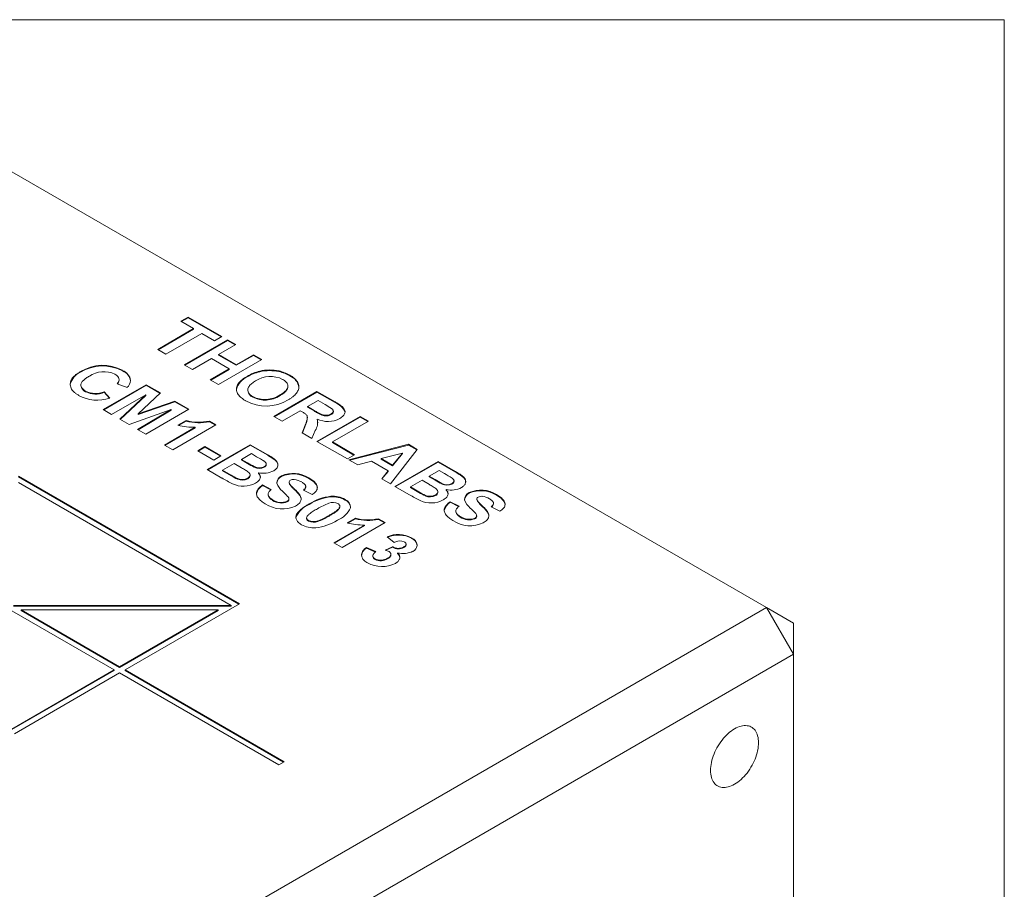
# Model space of a CAD drawing. Header units: inches. Extents: x 0.3 to 10.6, y 0.2 to 8.2.
# Tile 8 of 8: x 9.3 to 10.6, y 7.1 to 8.2. Entities that reach past the tile are written whole.
import ezdxf

# ---------------------------------------------------------------- set-up
doc = ezdxf.new("R2010")
doc.units = ezdxf.units.IN
doc.header["$MEASUREMENT"] = 0

msp = doc.modelspace()

# ---------------------------------------------------------------- linework, layer by layer
at = {"color": 7, "linetype": 'Continuous', "lineweight": 0}
for p, q in [((0.3299, 8.1921), (10.6299, 8.1921)), ((10.6299, 0.3921), (10.6299, 8.1921)), ((10.3182, 7.4212), (9.3282, 7.9927)), ((9.55, 7.7966), (9.5594, 7.8021)), ((9.5507, 7.7962), (9.5594, 7.8013)), ((9.5594, 7.8021), (9.6036, 7.7765)), ((9.5594, 7.8013), (9.5594, 7.8021)), ((9.5594, 7.8013), (9.6029, 7.7761)), ((9.5666, 7.787), (9.55, 7.7966)), ((9.5195, 7.7598), (9.5666, 7.787)), ((9.5202, 7.7594), (9.5666, 7.7862)), ((9.5775, 7.7807), (9.5304, 7.7535)), ((9.5666, 7.7862), (9.5666, 7.787)), ((9.5942, 7.7711), (9.5775, 7.7807)), ((9.6036, 7.7765), (9.5942, 7.7711)), ((9.5543, 7.7397), (9.6109, 7.7724)), ((9.555, 7.7393), (9.6109, 7.7715)), ((9.6218, 7.7661), (9.5993, 7.7531)), ((9.6109, 7.7724), (9.6218, 7.7661)), ((9.6109, 7.7715), (9.6109, 7.7724)), ((9.6109, 7.7715), (9.6211, 7.7657)), ((9.5304, 7.7535), (9.5195, 7.7598)), ((9.5993, 7.7531), (9.6225, 7.7397)), ((9.5993, 7.7523), (9.5993, 7.7531)), ((9.5993, 7.7523), (9.6225, 7.7389)), ((9.6225, 7.7397), (9.645, 7.7527)), ((9.6225, 7.7389), (9.645, 7.7519)), ((9.645, 7.7527), (9.6559, 7.7464)), ((9.645, 7.7519), (9.645, 7.7527)), ((9.645, 7.7519), (9.6551, 7.746)), ((9.5652, 7.7334), (9.5543, 7.7397)), ((9.5899, 7.7477), (9.5652, 7.7334)), ((9.6131, 7.7343), (9.5899, 7.7477)), ((9.6559, 7.7464), (9.5993, 7.7137)), ((9.6225, 7.7389), (9.6225, 7.7397)), ((9.4182, 7.7298), (9.4182, 7.7306)), ((9.4735, 7.7315), (9.4735, 7.7323)), ((9.5884, 7.72), (9.6131, 7.7343)), ((9.5891, 7.7196), (9.6131, 7.7334)), ((9.6131, 7.7334), (9.6131, 7.7343)), ((9.6367, 7.7236), (9.6367, 7.7244)), ((9.6536, 7.7305), (9.6536, 7.7313)), ((9.6786, 7.7307), (9.6786, 7.7315)), ((9.6928, 7.7251), (9.6928, 7.7259)), ((9.4188, 7.7131), (9.4188, 7.7123)), ((9.4481, 7.6809), (9.5046, 7.7135)), ((9.4488, 7.6805), (9.5046, 7.7127)), ((9.4793, 7.7098), (9.4662, 7.7148)), ((9.4689, 7.7192), (9.4689, 7.72)), ((9.5046, 7.7135), (9.523, 7.7029)), ((9.5046, 7.7127), (9.5046, 7.7135)), ((9.5046, 7.7127), (9.5225, 7.7024)), ((9.5993, 7.7137), (9.5884, 7.72)), ((9.6902, 7.7108), (9.6902, 7.7116)), ((9.4248, 7.7044), (9.4248, 7.7052)), ((9.4495, 7.7043), (9.4568, 7.696)), ((9.4495, 7.7035), (9.4495, 7.7043)), ((9.4495, 7.7035), (9.4562, 7.6958)), ((9.5038, 7.7001), (9.459, 7.6746)), ((9.4699, 7.6683), (9.5038, 7.7001)), ((9.4705, 7.6679), (9.5038, 7.6993)), ((9.523, 7.7029), (9.494, 7.6751)), ((9.5038, 7.6993), (9.5038, 7.7001)), ((9.6378, 7.7066), (9.6378, 7.7058)), ((9.6443, 7.697), (9.6443, 7.6978)), ((9.6718, 7.6719), (9.7284, 7.7045)), ((9.6725, 7.6715), (9.7284, 7.7037)), ((9.68, 7.6992), (9.68, 7.7)), ((9.7284, 7.7045), (9.7521, 7.6908)), ((9.7284, 7.7037), (9.7284, 7.7045)), ((9.7284, 7.7037), (9.7521, 7.69)), ((9.494, 7.6751), (9.5421, 7.6919)), ((9.494, 7.6743), (9.5421, 7.6911)), ((9.5421, 7.6919), (9.5605, 7.6813)), ((9.5421, 7.6911), (9.5421, 7.6919)), ((9.5421, 7.6911), (9.5598, 7.6809)), ((9.7298, 7.6928), (9.716, 7.6849)), ((9.716, 7.6849), (9.7248, 7.6798)), ((9.716, 7.684), (9.716, 7.6849)), ((9.716, 7.684), (9.7248, 7.679)), ((9.7391, 7.6875), (9.7298, 7.6928)), ((9.7521, 7.69), (9.7521, 7.6908)), ((9.459, 7.6746), (9.4481, 7.6809)), ((9.5372, 7.6808), (9.4821, 7.6613)), ((9.493, 7.6549), (9.5372, 7.6808)), ((9.4937, 7.6545), (9.5372, 7.68)), ((9.494, 7.6743), (9.494, 7.6751)), ((9.5605, 7.6813), (9.5039, 7.6486)), ((9.5372, 7.68), (9.5372, 7.6808)), ((9.6827, 7.6656), (9.6718, 7.6719)), ((9.7066, 7.6794), (9.6827, 7.6656)), ((9.7091, 7.678), (9.7066, 7.6794)), ((9.7248, 7.679), (9.7248, 7.6798)), ((9.7284, 7.6392), (9.7849, 7.6719)), ((9.7291, 7.6388), (9.7849, 7.6711)), ((9.747, 7.6743), (9.747, 7.6751)), ((9.7499, 7.6779), (9.7499, 7.6787)), ((9.7849, 7.6719), (9.7958, 7.6656)), ((9.7849, 7.6711), (9.7849, 7.6719)), ((9.7849, 7.6711), (9.7951, 7.6652)), ((9.4821, 7.6613), (9.4699, 7.6683)), ((9.596, 7.6608), (9.5395, 7.6281)), ((9.546, 7.6604), (9.5569, 7.6666)), ((9.547, 7.6601), (9.5569, 7.6658)), ((9.5569, 7.6658), (9.5569, 7.6666)), ((9.5873, 7.6658), (9.596, 7.6608)), ((9.5873, 7.665), (9.5873, 7.6658)), ((9.5873, 7.665), (9.5953, 7.6604)), ((9.7091, 7.6503), (9.7139, 7.6624)), ((9.7094, 7.6502), (9.7139, 7.6616)), ((9.7139, 7.6616), (9.7139, 7.6624)), ((9.7158, 7.6699), (9.7158, 7.6707)), ((9.7286, 7.6675), (9.7286, 7.6683)), ((9.7958, 7.6656), (9.7487, 7.6384)), ((9.5039, 7.6486), (9.493, 7.6549)), ((9.5286, 7.6344), (9.5688, 7.6577)), ((9.5293, 7.634), (9.5688, 7.6568)), ((9.5688, 7.6568), (9.5688, 7.6577)), ((9.7219, 7.643), (9.7091, 7.6503)), ((9.7262, 7.6534), (9.7219, 7.643)), ((9.5395, 7.6281), (9.5286, 7.6344)), ((9.5721, 7.6269), (9.5815, 7.6323)), ((9.5815, 7.6323), (9.6025, 7.6202)), ((9.5815, 7.6315), (9.5815, 7.6323)), ((9.5844, 7.6022), (9.641, 7.6348)), ((9.5851, 7.6018), (9.641, 7.634)), ((9.641, 7.6348), (9.6638, 7.6217)), ((9.641, 7.634), (9.641, 7.6348)), ((9.641, 7.634), (9.6638, 7.6209)), ((9.7683, 7.6162), (9.7284, 7.6392)), ((9.7487, 7.6384), (9.7777, 7.6216)), ((9.7487, 7.6376), (9.7487, 7.6384)), ((9.7487, 7.6376), (9.777, 7.6212)), ((9.7704, 7.6149), (9.8484, 7.6353)), ((9.7714, 7.6144), (9.8484, 7.6344)), ((9.8484, 7.6353), (9.8599, 7.6286)), ((9.8484, 7.6344), (9.8484, 7.6353)), ((9.8484, 7.6344), (9.8595, 7.628)), ((9.5931, 7.6147), (9.5721, 7.6269)), ((9.5728, 7.6265), (9.5815, 7.6315)), ((9.5815, 7.6315), (9.6018, 7.6198)), ((9.6025, 7.6202), (9.5931, 7.6147)), ((9.6424, 7.6231), (9.6294, 7.6156)), ((9.6493, 7.6191), (9.6424, 7.6231)), ((9.6638, 7.6209), (9.6638, 7.6217)), ((9.7777, 7.6216), (9.7683, 7.6162)), ((9.8404, 7.6239), (9.8127, 7.6165)), ((9.8599, 7.6286), (9.8248, 7.5835)), ((9.8276, 7.6079), (9.8404, 7.6239)), ((9.8276, 7.6071), (9.8404, 7.6231)), ((9.8404, 7.6231), (9.8404, 7.6239)), ((9.62, 7.6101), (9.6047, 7.6013)), ((9.6296, 7.6045), (9.62, 7.6101)), ((9.6294, 7.6156), (9.6373, 7.611)), ((9.6294, 7.6148), (9.6294, 7.6156)), ((9.6294, 7.6148), (9.6373, 7.6102)), ((9.6373, 7.6102), (9.6373, 7.611)), ((9.6619, 7.6086), (9.6619, 7.6095)), ((9.782, 7.6082), (9.7704, 7.6149)), ((9.7999, 7.613), (9.782, 7.6082)), ((9.8216, 7.6005), (9.7999, 7.613)), ((9.8127, 7.6157), (9.8127, 7.6165)), ((9.8127, 7.6165), (9.8276, 7.6079)), ((9.8127, 7.6157), (9.8276, 7.6071)), ((9.8276, 7.6071), (9.8276, 7.6079)), ((9.8306, 7.5802), (9.8872, 7.6128)), ((9.8313, 7.5798), (9.8872, 7.612)), ((9.8872, 7.6128), (9.91, 7.5997)), ((9.8872, 7.612), (9.8872, 7.6128)), ((9.8872, 7.612), (9.91, 7.5989)), ((9.3368, 7.5935), (9.6267, 7.4261)), ((9.6036, 7.5911), (9.5844, 7.6022)), ((9.6047, 7.6013), (9.6158, 7.5949)), ((9.6047, 7.6005), (9.6047, 7.6013)), ((9.6047, 7.6005), (9.6158, 7.5941)), ((9.6158, 7.5941), (9.6158, 7.5949)), ((9.6407, 7.5943), (9.6407, 7.5951)), ((9.6462, 7.6053), (9.6462, 7.6061)), ((9.6518, 7.5972), (9.6518, 7.598)), ((9.6592, 7.6052), (9.6592, 7.606)), ((9.6819, 7.5932), (9.6819, 7.594)), ((9.8133, 7.5902), (9.8216, 7.6005)), ((9.8137, 7.5899), (9.8216, 7.5997)), ((9.8216, 7.5997), (9.8216, 7.6005)), ((9.8887, 7.6011), (9.8756, 7.5936)), ((9.8756, 7.5936), (9.8835, 7.589)), ((9.8756, 7.5928), (9.8756, 7.5936)), ((9.8956, 7.5971), (9.8887, 7.6011)), ((9.91, 7.5989), (9.91, 7.5997)), ((9.3368, 7.5927), (9.626, 7.4257)), ((9.3368, 7.5853), (9.6161, 7.4241)), ((9.6244, 7.5896), (9.6244, 7.5904)), ((9.6376, 7.5902), (9.6376, 7.591)), ((9.6569, 7.5821), (9.6685, 7.5762)), ((9.6569, 7.5813), (9.6569, 7.5821)), ((9.6569, 7.5813), (9.668, 7.5757)), ((9.6919, 7.5857), (9.6919, 7.5849)), ((9.6919, 7.5844), (9.6919, 7.5852)), ((9.7177, 7.5906), (9.7177, 7.5914)), ((9.8248, 7.5835), (9.8133, 7.5902)), ((9.8662, 7.5881), (9.8509, 7.5794)), ((9.8759, 7.5826), (9.8662, 7.5881)), ((9.8756, 7.5928), (9.8835, 7.5882)), ((9.8835, 7.5882), (9.8835, 7.589)), ((9.8924, 7.5833), (9.8924, 7.5841)), ((9.9054, 7.5832), (9.9054, 7.584)), ((9.9082, 7.5867), (9.9082, 7.5875)), ((9.6644, 7.5697), (9.6644, 7.5689)), ((9.7222, 7.5695), (9.7106, 7.5754)), ((9.7137, 7.5792), (9.7137, 7.5801)), ((9.8498, 7.5691), (9.8306, 7.5802)), ((9.8509, 7.5794), (9.862, 7.5729)), ((9.8509, 7.5785), (9.8509, 7.5794)), ((9.8509, 7.5785), (9.862, 7.5721)), ((9.862, 7.5721), (9.862, 7.5729)), ((9.8706, 7.5676), (9.8706, 7.5684)), ((9.8838, 7.5682), (9.8838, 7.569)), ((9.887, 7.5723), (9.887, 7.5731)), ((9.898, 7.5752), (9.898, 7.576)), ((9.9281, 7.5712), (9.9281, 7.572)), ((9.9639, 7.5686), (9.9639, 7.5694)), ((9.6703, 7.5618), (9.6703, 7.5627)), ((9.6894, 7.5598), (9.6894, 7.5606)), ((9.6917, 7.5628), (9.6917, 7.5636)), ((9.7183, 7.5564), (9.7183, 7.5572)), ((9.7467, 7.5663), (9.7467, 7.5672)), ((9.7654, 7.5622), (9.7654, 7.563)), ((9.9032, 7.5601), (9.9148, 7.5542)), ((9.9032, 7.5593), (9.9032, 7.5601)), ((9.9032, 7.5593), (9.9142, 7.5537)), ((9.9381, 7.5637), (9.9381, 7.5629)), ((9.9381, 7.5624), (9.9381, 7.5633)), ((9.9599, 7.5573), (9.9599, 7.5581)), ((9.7443, 7.5413), (9.7443, 7.5421)), ((9.7586, 7.5533), (9.7586, 7.5542)), ((9.9106, 7.5477), (9.9106, 7.5469)), ((9.9684, 7.5475), (9.9568, 7.5534)), ((9.7148, 7.5388), (9.7148, 7.538)), ((9.7175, 7.5346), (9.7175, 7.5354)), ((9.7295, 7.5341), (9.7295, 7.5349)), ((9.7505, 7.5063), (9.7908, 7.5295)), ((9.8179, 7.5327), (9.7614, 7.5)), ((9.7679, 7.5323), (9.7788, 7.5385)), ((9.7689, 7.532), (9.7788, 7.5377)), ((9.7788, 7.5377), (9.7788, 7.5385)), ((9.7908, 7.5287), (9.7908, 7.5295)), ((9.8092, 7.5377), (9.8179, 7.5327)), ((9.8092, 7.5369), (9.8092, 7.5377)), ((9.8092, 7.5369), (9.8172, 7.5323)), ((9.9165, 7.5399), (9.9165, 7.5407)), ((9.9356, 7.5378), (9.9356, 7.5386)), ((9.9379, 7.5408), (9.9379, 7.5416)), ((9.7512, 7.5059), (9.7908, 7.5287)), ((9.7614, 7.5), (9.7505, 7.5063)), ((9.8295, 7.5067), (9.8203, 7.5139)), ((9.8453, 7.5035), (9.8453, 7.5043)), ((9.8523, 7.512), (9.8523, 7.5128)), ((9.7934, 7.5001), (9.8056, 7.4946)), ((9.7934, 7.4993), (9.7934, 7.5001)), ((9.7934, 7.4993), (9.805, 7.494)), ((9.8179, 7.4966), (9.8277, 7.5011)), ((9.8189, 7.4963), (9.8277, 7.5003)), ((9.8254, 7.4903), (9.8254, 7.4911)), ((9.8277, 7.5003), (9.8277, 7.5011)), ((9.8342, 7.492), (9.8342, 7.4928)), ((9.8424, 7.4999), (9.8424, 7.5007)), ((9.8017, 7.4891), (9.8017, 7.4883)), ((9.8046, 7.4843), (9.8046, 7.4851)), ((9.8211, 7.4851), (9.8211, 7.4859)), ((9.6267, 7.4261), (9.4767, 7.3396)), ((9.3282, 6.8497), (10.3182, 7.4212)), ((9.4626, 7.3396), (9.3282, 7.4171)), ((9.3303, 7.4241), (9.6161, 7.4241)), ((9.3303, 7.4233), (9.6161, 7.4233)), ((9.4696, 7.3436), (9.3403, 7.4183)), ((9.3403, 7.4183), (9.599, 7.4183)), ((9.3403, 7.4175), (9.3403, 7.4183)), ((9.4696, 7.3428), (9.3403, 7.4175)), ((9.599, 7.4183), (9.4696, 7.3436)), ((9.599, 7.4175), (9.4696, 7.3428)), ((9.599, 7.4175), (9.599, 7.4183)), ((9.6161, 7.4241), (9.6161, 7.4233)), ((10.3182, 7.4212), (10.3535, 7.36)), ((10.3182, 7.4212), (10.3535, 7.4008)), ((10.3535, 7.36), (10.3535, 7.4008)), ((10.3535, 7.36), (9.3636, 6.7885)), ((10.3535, 6.2168), (10.3535, 7.36)), ((9.4626, 7.3396), (9.3282, 7.262)), ((9.4626, 7.3387), (9.3282, 7.2612)), ((9.4696, 7.3355), (9.3318, 7.2559)), ((9.4626, 7.3396), (9.4626, 7.3387)), ((9.4696, 7.3436), (9.4696, 7.3428)), ((9.6782, 7.2151), (9.4696, 7.3355)), ((9.6853, 7.2191), (9.4767, 7.3396)), ((9.4767, 7.3396), (9.4767, 7.3387)), ((9.6846, 7.2187), (9.4767, 7.3387)), ((9.6853, 7.2191), (9.6782, 7.2151))]:
    msp.add_line(p, q, dxfattribs=at)
at = {"color": 7, "linetype": 'Continuous', "lineweight": 0, "flags": 128}
msp.add_lwpolyline([(10.3076, 7.2441), (10.3075, 7.2465), (10.3073, 7.2489), (10.3069, 7.2511), (10.3064, 7.2532), (10.3058, 7.2552), (10.305, 7.2571), (10.3041, 7.2588), (10.303, 7.2603), (10.3018, 7.2617), (10.3005, 7.2629), (10.2991, 7.264), (10.2976, 7.2649), (10.296, 7.2656), (10.2943, 7.2661), (10.2925, 7.2664), (10.2906, 7.2665), (10.2887, 7.2665), (10.2867, 7.2662), (10.2846, 7.2658), (10.2825, 7.2652), (10.2804, 7.2644), (10.2783, 7.2634), (10.2761, 7.2623), (10.274, 7.2609), (10.2719, 7.2594), (10.2697, 7.2578), (10.2677, 7.256), (10.2656, 7.2541), (10.2636, 7.252), (10.2617, 7.2498), (10.2598, 7.2475), (10.258, 7.2451), (10.2563, 7.2426), (10.2547, 7.2401), (10.2531, 7.2374), (10.2517, 7.2348), (10.2504, 7.232), (10.2493, 7.2293), (10.2482, 7.2265), (10.2473, 7.2237), (10.2465, 7.221), (10.2458, 7.2182), (10.2453, 7.2155), (10.245, 7.2129), (10.2447, 7.2103), (10.2447, 7.2078), (10.2447, 7.2053), (10.245, 7.203), (10.2453, 7.2007), (10.2458, 7.1986), (10.2465, 7.1966), (10.2473, 7.1948), (10.2482, 7.1931), (10.2493, 7.1915), (10.2504, 7.1901), (10.2517, 7.1889), (10.2531, 7.1878), (10.2547, 7.187), (10.2563, 7.1863), (10.258, 7.1858), (10.2598, 7.1854), (10.2617, 7.1853), (10.2636, 7.1854), (10.2656, 7.1856), (10.2677, 7.186), (10.2697, 7.1866), (10.2719, 7.1874), (10.274, 7.1884), (10.2761, 7.1896), (10.2783, 7.1909), (10.2804, 7.1924), (10.2825, 7.194), (10.2846, 7.1958), (10.2867, 7.1978), (10.2887, 7.1998), (10.2906, 7.202), (10.2925, 7.2043), (10.2943, 7.2067), (10.296, 7.2092), (10.2976, 7.2118), (10.2991, 7.2144), (10.3005, 7.2171), (10.3018, 7.2198), (10.303, 7.2226), (10.3041, 7.2253), (10.305, 7.2281), (10.3058, 7.2309), (10.3064, 7.2336), (10.3069, 7.2363), (10.3073, 7.239), (10.3075, 7.2416), (10.3076, 7.2441)], dxfattribs=at)
at = {"color": 7, "linetype": 'Continuous', "lineweight": 0}
for centre, radius, start, end in [((9.4473, 7.6835), 0.0554, 61.7895, 121.7325), ((9.4473, 7.6827), 0.0554, 61.7895, 121.7325), ((9.4277, 7.7083), 0.0235, 113.7738, 165.8775), ((9.4488, 7.697), 0.0336, 64.3982, 124.152), ((9.467, 7.7163), 0.0173, 9.2901, 67.6703), ((9.467, 7.7155), 0.0173, 10.2997, 67.7584), ((9.6464, 7.7014), 0.0243, 113.7014, 165.1941), ((9.6677, 7.672), 0.0609, 103.4273, 120.6411), ((9.6677, 7.6712), 0.0609, 103.4273, 120.6411), ((9.6674, 7.689), 0.0353, 62.9907, 123.5794), ((9.6667, 7.675), 0.0578, 78.0702, 103.0966), ((9.6667, 7.6741), 0.0578, 78.0702, 103.0966), ((9.667, 7.6816), 0.0512, 59.8587, 76.9381), ((9.667, 7.6808), 0.0512, 59.8587, 76.9381), ((9.6865, 7.708), 0.0182, 5.7376, 69.7502), ((9.4283, 7.7131), 0.00942, 184.7966, 248.4419), ((9.4626, 7.7193), 0.00625, 311.0349, 359.1389), ((9.4702, 7.7203), 0.0139, 310.7139, 355.2771), ((9.4401, 7.7421), 0.049, 240.3084, 289.8417), ((9.4381, 7.7317), 0.0297, 243.4433, 292.6098), ((9.4381, 7.7309), 0.0297, 243.4433, 292.6098), ((9.6485, 7.7069), 0.0108, 185.7348, 247.022), ((9.6602, 7.7299), 0.0358, 243.6411, 303.5363), ((9.6602, 7.7291), 0.0358, 243.6411, 303.5363), ((9.6617, 7.7411), 0.0556, 241.2383, 301.346), ((9.6633, 7.5521), 0.1551, 57.1266, 60.7761), ((9.7431, 7.6671), 0.0246, 26.2228, 68.5551), ((9.7456, 7.6783), 0.00426, 290.0264, 355.103), ((9.5673, 7.7421), 0.0845, 255.412, 271.0795), ((9.5737, 7.7266), 0.0623, 254.302, 282.5956), ((9.5737, 7.7258), 0.0623, 254.302, 282.5956), ((9.6835, 7.6724), 0.0323, 340.4786, 355.644), ((9.7117, 7.6635), 0.0176, 325.2901, 15.978), ((9.7427, 7.6981), 0.0329, 244.654, 298.3946), ((9.7136, 7.7387), 0.1487, 239.1271, 243.0478), ((9.7136, 7.7379), 0.1487, 239.1271, 243.0478), ((9.5468, 7.4366), 0.2093, 57.4553, 60.6706), ((9.6579, 7.609), 0.00402, 289.3393, 355.4706), ((9.6612, 7.6702), 0.0879, 238.9049, 245.2417), ((9.6612, 7.6694), 0.0879, 238.9049, 245.2417), ((9.6361, 7.5945), 0.00459, 288.8855, 357.1985), ((9.6528, 7.6185), 0.0141, 241.9135, 297.1095), ((9.6528, 7.6177), 0.0141, 241.9135, 297.1095), ((9.6581, 7.6267), 0.0294, 257.5796, 297.6367), ((9.6467, 7.5918), 0.0074, 0.1494, 46.941), ((9.686, 7.5847), 0.0101, 113.5553, 181.5881), ((9.6974, 7.5598), 0.0375, 57.2699, 114.3659), ((9.6974, 7.559), 0.0375, 57.2699, 114.3659), ((9.793, 7.4146), 0.2093, 57.4553, 60.6706), ((9.7507, 7.8439), 0.2924, 239.8039, 242.9507), ((9.6318, 7.6146), 0.0342, 245.582, 298.2031), ((9.6304, 7.604), 0.0149, 246.4708, 298.8859), ((9.6304, 7.6032), 0.0149, 246.4708, 298.8859), ((9.6652, 7.5672), 0.0163, 120.2746, 168.3766), ((9.6858, 7.584), 0.00993, 112.8869, 176.024), ((9.6956, 7.5902), 0.0205, 196.2191, 233.1016), ((9.6946, 7.5856), 0.00277, 112.5264, 187.2455), ((9.6976, 7.5806), 0.00855, 82.3305, 118.4353), ((9.6962, 7.5657), 0.0236, 58.9047, 83.8326), ((9.9598, 7.7167), 0.1487, 239.1271, 243.0478), ((9.9598, 7.7159), 0.1487, 239.1271, 243.0478), ((9.899, 7.5965), 0.0141, 241.9135, 297.1095), ((9.899, 7.5957), 0.0141, 241.9135, 297.1095), ((9.9041, 7.587), 0.00402, 289.3393, 355.4706), ((9.6739, 7.5708), 0.00961, 191.1992, 247.9857), ((9.5927, 7.4765), 0.1329, 42.9572, 47.0549), ((9.7078, 7.5799), 0.00592, 305.1126, 353.3209), ((9.9969, 7.8219), 0.2924, 239.8039, 242.9507), ((9.9075, 7.6482), 0.0879, 238.9049, 245.2417), ((9.9075, 7.6474), 0.0879, 238.9049, 245.2417), ((9.8766, 7.582), 0.0149, 246.4708, 298.8859), ((9.8766, 7.5812), 0.0149, 246.4708, 298.8859), ((9.8823, 7.5725), 0.00459, 288.8855, 357.1985), ((9.9043, 7.6047), 0.0294, 257.5796, 297.6367), ((9.893, 7.5698), 0.0074, 0.1494, 46.941), ((9.9322, 7.5628), 0.0101, 113.5553, 181.5881), ((9.932, 7.562), 0.00993, 112.8869, 176.024), ((9.9436, 7.5378), 0.0375, 57.2699, 114.3659), ((9.9436, 7.537), 0.0375, 57.2699, 114.3659), ((9.6831, 7.5911), 0.0406, 236.2309, 295.2267), ((9.6817, 7.5794), 0.0203, 235.6087, 292.256), ((9.6817, 7.5786), 0.0203, 235.6087, 292.256), ((9.6883, 7.5629), 0.00331, 289.3478, 357.2017), ((9.7281, 7.5292), 0.0289, 109.7275, 160.4893), ((9.7533, 7.5027), 0.0648, 95.853, 122.7047), ((9.7533, 7.5019), 0.0648, 95.853, 122.7047), ((9.7712, 7.4828), 0.08, 109.8612, 121.7316), ((9.7494, 7.544), 0.015, 64.2104, 111.0894), ((9.7494, 7.5349), 0.0324, 60.3592, 94.6687), ((9.7494, 7.5341), 0.0324, 60.3592, 94.6687), ((9.7616, 7.5528), 0.0109, 356.7872, 69.9311), ((9.761, 7.5513), 0.0117, 10.2733, 68.3238), ((9.878, 7.5926), 0.0342, 245.582, 298.2031), ((9.9114, 7.5452), 0.0163, 120.2746, 168.3766), ((9.9418, 7.5682), 0.0205, 196.2191, 233.1016), ((9.9408, 7.5636), 0.00277, 112.5264, 187.2455), ((9.9439, 7.5586), 0.00855, 82.3305, 118.4353), ((9.9425, 7.5437), 0.0236, 58.9047, 83.8326), ((9.954, 7.5579), 0.00592, 305.1126, 353.3209), ((9.7025, 7.6096), 0.0794, 289.8208, 301.7453), ((9.7427, 7.5663), 0.033, 292.2727, 334.6558), ((9.9201, 7.5488), 0.00961, 191.1992, 247.9857), ((9.8389, 7.4545), 0.1329, 42.9572, 47.0549), ((9.7241, 7.5581), 0.0324, 240.3533, 274.6745), ((9.724, 7.5489), 0.015, 244.1924, 291.1074), ((9.724, 7.5481), 0.015, 244.1924, 291.1074), ((9.72, 7.5905), 0.065, 275.8871, 302.7261), ((9.7025, 7.6088), 0.0794, 289.8208, 301.7453), ((9.7892, 7.614), 0.0845, 255.412, 271.0795), ((9.7956, 7.5985), 0.0623, 254.302, 282.5956), ((9.7956, 7.5977), 0.0623, 254.302, 282.5956), ((9.9293, 7.5691), 0.0406, 236.2309, 295.2267), ((9.9279, 7.5574), 0.0203, 235.6087, 292.256), ((9.9279, 7.5566), 0.0203, 235.6087, 292.256), ((9.9345, 7.5409), 0.00331, 289.3478, 357.2017), ((9.8352, 7.481), 0.0361, 61.6427, 114.3355), ((9.8353, 7.4806), 0.0358, 61.481, 113.4626), ((9.8369, 7.4931), 0.0155, 66.7743, 118.3452), ((9.8407, 7.5042), 0.00464, 291.2252, 350.9721), ((9.8481, 7.5019), 0.0117, 3.5707, 68.6362), ((9.8481, 7.5009), 0.0119, 11.8777, 68.8554), ((9.7991, 7.4886), 0.0121, 118.2073, 175.8662), ((9.8116, 7.4734), 0.0241, 61.8329, 74.9672), ((9.8353, 7.5131), 0.0142, 237.4133, 299.6314), ((9.8353, 7.5123), 0.0142, 237.4133, 299.6314), ((9.841, 7.5232), 0.0311, 257.2818, 295.0621), ((9.8299, 7.4862), 0.00724, 2.0812, 53.9303), ((9.85, 7.5038), 0.00979, 295.2422, 353.089), ((9.8136, 7.5137), 0.0387, 241.0739, 297.0916), ((9.8064, 7.4886), 0.00463, 183.5113, 247.1903), ((9.8121, 7.5008), 0.0174, 244.2935, 301.23), ((9.8121, 7.5), 0.0174, 244.2935, 301.23)]:
    msp.add_arc(centre, radius, start, end, dxfattribs=at)
for points, knots in [([(9.4159, 7.6995), (9.4147, 7.7002), (9.4125, 7.7015), (9.4097, 7.7038), (9.4074, 7.7063), (9.4059, 7.709), (9.405, 7.7118), (9.4047, 7.7146), (9.4052, 7.7173), (9.4062, 7.7199), (9.4078, 7.7223), (9.4099, 7.7246), (9.4123, 7.7268), (9.4151, 7.7288), (9.4172, 7.73), (9.4182, 7.7306)], [0, 0, 0, 0, 0.079997, 0.160008, 0.239995, 0.319982, 0.399961, 0.479955, 0.559939, 0.63328, 0.706611, 0.779956, 0.8533, 0.926649, 1, 1, 1, 1]), ([(9.4299, 7.7248), (9.4292, 7.7244), (9.4277, 7.7235), (9.4257, 7.7222), (9.4238, 7.7207), (9.422, 7.7192), (9.4206, 7.7176), (9.4194, 7.7159), (9.4188, 7.7141), (9.4188, 7.7122), (9.4194, 7.7102), (9.4207, 7.7083), (9.4225, 7.7066), (9.4241, 7.7057), (9.4248, 7.7052)], [0, 0, 0, 0, 0.080039, 0.160077, 0.240113, 0.320148, 0.400174, 0.480185, 0.560165, 0.64812, 0.736084, 0.824025, 0.912016, 1, 1, 1, 1]), ([(9.4662, 7.7148), (9.4667, 7.7154), (9.4678, 7.7165), (9.4688, 7.7183), (9.469, 7.7203), (9.4686, 7.7222), (9.4675, 7.7241), (9.4657, 7.7258), (9.4641, 7.7268), (9.4633, 7.7273)], [0, 0, 0, 0, 0.140079, 0.280085, 0.420021, 0.560029, 0.706614, 0.853273, 1, 1, 1, 1]), ([(9.6349, 7.6923), (9.6339, 7.693), (9.6319, 7.6942), (9.6292, 7.6962), (9.6269, 7.6984), (9.625, 7.7007), (9.6237, 7.7031), (9.623, 7.7056), (9.6228, 7.7082), (9.6232, 7.7108), (9.6243, 7.7133), (9.6259, 7.7158), (9.628, 7.7182), (9.6306, 7.7204), (9.6335, 7.7225), (9.6356, 7.7238), (9.6367, 7.7244)], [0, 0, 0, 0, 0.0700084, 0.1400155, 0.2100132, 0.2800184, 0.3500054, 0.4199993, 0.4899962, 0.559983, 0.6333251, 0.7066356, 0.7799809, 0.8533137, 0.9266563, 1, 1, 1, 1]), ([(9.6928, 7.7259), (9.6938, 7.7253), (9.6958, 7.7241), (9.6985, 7.722), (9.7008, 7.7198), (9.7026, 7.7175), (9.7039, 7.715), (9.7046, 7.7125), (9.7047, 7.7099), (9.7043, 7.7073), (9.7032, 7.7048), (9.7015, 7.7022), (9.6993, 7.6999), (9.6967, 7.6976), (9.6938, 7.6955), (9.6917, 7.6942), (9.6906, 7.6936)], [0, 0, 0, 0, 0.070008, 0.140016, 0.210008, 0.280015, 0.350001, 0.419995, 0.489991, 0.559987, 0.633309, 0.706642, 0.779975, 0.853314, 0.926656, 1, 1, 1, 1]), ([(9.6479, 7.7184), (9.647, 7.7178), (9.6453, 7.7168), (9.6429, 7.7151), (9.6409, 7.7133), (9.6392, 7.7113), (9.6381, 7.7092), (9.6377, 7.7071), (9.6379, 7.705), (9.6386, 7.703), (9.64, 7.7011), (9.6419, 7.6993), (9.6435, 7.6983), (9.6443, 7.6978)], [0, 0, 0, 0, 0.093371, 0.186753, 0.280099, 0.373446, 0.466777, 0.560072, 0.648049, 0.736017, 0.824008, 0.911985, 1, 1, 1, 1]), ([(9.68, 7.7), (9.6808, 7.7006), (9.6826, 7.7016), (9.6849, 7.7033), (9.687, 7.7051), (9.6887, 7.707), (9.6899, 7.7091), (9.6903, 7.7112), (9.6901, 7.7133), (9.6893, 7.7153), (9.6878, 7.7172), (9.6859, 7.7189), (9.6843, 7.7199), (9.6835, 7.7204)], [0, 0, 0, 0, 0.093376, 0.186751, 0.280116, 0.373457, 0.466764, 0.560059, 0.648044, 0.736024, 0.823981, 0.911987, 1, 1, 1, 1]), ([(9.68, 7.6992), (9.6808, 7.6997), (9.6826, 7.7008), (9.6849, 7.7025), (9.687, 7.7043), (9.6887, 7.7062), (9.6899, 7.7083), (9.6903, 7.7099), (9.6902, 7.7107), (9.6902, 7.7108)], [0, 0, 0, 0, 0.162529, 0.325056, 0.487565, 0.650033, 0.812442, 0.974829, 1, 1, 1, 1]), ([(9.7521, 7.6908), (9.7529, 7.6904), (9.7543, 7.6895), (9.7565, 7.6882), (9.7585, 7.6869), (9.7605, 7.6854), (9.7622, 7.684), (9.7638, 7.6824), (9.7649, 7.6806), (9.7654, 7.6786), (9.7652, 7.6765), (9.7643, 7.6744), (9.7628, 7.6725), (9.7609, 7.6707), (9.7592, 7.6696), (9.7584, 7.6691)], [0, 0, 0, 0, 0.071475, 0.142949, 0.214426, 0.285893, 0.35736, 0.428796, 0.500187, 0.583478, 0.66675, 0.750062, 0.833354, 0.91667, 1, 1, 1, 1]), ([(9.7139, 7.6624), (9.7141, 7.663), (9.7145, 7.6643), (9.7149, 7.6661), (9.7154, 7.668), (9.7158, 7.6699), (9.7158, 7.6717), (9.7152, 7.6733), (9.7141, 7.6746), (9.7126, 7.6758), (9.7109, 7.6769), (9.7097, 7.6777), (9.7091, 7.678)], [0, 0, 0, 0, 0.112045, 0.224089, 0.336132, 0.448177, 0.560089, 0.648034, 0.735922, 0.82393, 0.911962, 1, 1, 1, 1]), ([(9.7248, 7.6798), (9.7259, 7.6792), (9.728, 7.678), (9.7313, 7.6762), (9.7341, 7.6747), (9.7367, 7.6738), (9.7388, 7.6734), (9.7411, 7.6733), (9.7433, 7.6736), (9.7454, 7.6742), (9.7465, 7.6748), (9.747, 7.6751)], [0, 0, 0, 0, 0.16679, 0.333573, 0.500315, 0.583559, 0.666908, 0.75019, 0.833404, 0.916618, 1, 1, 1, 1]), ([(9.7248, 7.679), (9.7259, 7.6784), (9.728, 7.6772), (9.7313, 7.6754), (9.7341, 7.6739), (9.7367, 7.673), (9.7388, 7.6726), (9.7411, 7.6725), (9.7433, 7.6728), (9.7454, 7.6734), (9.7465, 7.674), (9.747, 7.6743)], [0, 0, 0, 0, 0.16679, 0.333573, 0.500315, 0.583559, 0.666908, 0.75019, 0.833404, 0.916618, 1, 1, 1, 1]), ([(9.747, 7.6751), (9.7475, 7.6754), (9.7483, 7.6759), (9.7493, 7.6769), (9.7498, 7.678), (9.7499, 7.6792), (9.7495, 7.6803), (9.7487, 7.6814), (9.7479, 7.6821), (9.7475, 7.6824)], [0, 0, 0, 0, 0.1400472, 0.280044, 0.4199914, 0.5599644, 0.7065798, 0.8532773, 1, 1, 1, 1]), ([(9.7286, 7.6675), (9.7289, 7.6668), (9.7294, 7.6655), (9.7295, 7.6642), (9.7295, 7.6636)], [0, 0, 0, 0, 0.533189, 1, 1, 1, 1]), ([(9.6638, 7.6217), (9.6646, 7.6212), (9.6663, 7.6202), (9.6687, 7.6187), (9.671, 7.6172), (9.6733, 7.6156), (9.6751, 7.6139), (9.6765, 7.612), (9.6772, 7.61), (9.6774, 7.608), (9.6769, 7.6061), (9.6761, 7.6045), (9.675, 7.6031), (9.6735, 7.6018), (9.6723, 7.601), (9.6717, 7.6007)], [0, 0, 0, 0, 0.083363, 0.166724, 0.250077, 0.333411, 0.416717, 0.500034, 0.583328, 0.666623, 0.749945, 0.812468, 0.87496, 0.937484, 1, 1, 1, 1]), ([(9.6638, 7.6209), (9.6646, 7.6204), (9.6663, 7.6194), (9.6687, 7.6179), (9.671, 7.6164), (9.6733, 7.6148), (9.6751, 7.6131), (9.6765, 7.6112), (9.6772, 7.6094), (9.6772, 7.6082), (9.6772, 7.6077)], [0, 0, 0, 0, 0.129493, 0.258985, 0.388463, 0.517911, 0.647315, 0.776738, 0.906125, 1, 1, 1, 1]), ([(9.6592, 7.606), (9.6596, 7.6063), (9.6605, 7.6068), (9.6614, 7.6078), (9.662, 7.6089), (9.662, 7.61), (9.6615, 7.6111), (9.6606, 7.6121), (9.6598, 7.6128), (9.6594, 7.6131)], [0, 0, 0, 0, 0.1400222, 0.2801086, 0.4199339, 0.5599577, 0.7065573, 0.8532582, 1, 1, 1, 1]), ([(9.6376, 7.591), (9.6381, 7.5913), (9.6392, 7.592), (9.6402, 7.5932), (9.6408, 7.5945), (9.6407, 7.5959), (9.6401, 7.5972), (9.6388, 7.5987), (9.6369, 7.6001), (9.6346, 7.6016), (9.6321, 7.6031), (9.6305, 7.604), (9.6296, 7.6045)], [0, 0, 0, 0, 0.083317, 0.166632, 0.24991, 0.333134, 0.416453, 0.499764, 0.624766, 0.749841, 0.874918, 1, 1, 1, 1]), ([(9.6518, 7.598), (9.6523, 7.5974), (9.6533, 7.5961), (9.6541, 7.5941), (9.6543, 7.592), (9.6537, 7.5899), (9.6524, 7.5879), (9.6505, 7.586), (9.6488, 7.585), (9.648, 7.5844)], [0, 0, 0, 0, 0.14004, 0.280052, 0.420025, 0.559979, 0.706636, 0.853289, 1, 1, 1, 1]), ([(9.91, 7.5997), (9.9108, 7.5992), (9.9125, 7.5982), (9.9149, 7.5968), (9.9172, 7.5952), (9.9195, 7.5936), (9.9214, 7.5919), (9.9227, 7.59), (9.9234, 7.588), (9.9236, 7.586), (9.9231, 7.5841), (9.9223, 7.5825), (9.9212, 7.5811), (9.9197, 7.5798), (9.9185, 7.579), (9.9179, 7.5787)], [0, 0, 0, 0, 0.083363, 0.166724, 0.250077, 0.333411, 0.416717, 0.500034, 0.583328, 0.666623, 0.749945, 0.812468, 0.87496, 0.937484, 1, 1, 1, 1]), ([(9.91, 7.5989), (9.9108, 7.5984), (9.9125, 7.5974), (9.9149, 7.5959), (9.9172, 7.5944), (9.9195, 7.5928), (9.9214, 7.5911), (9.9227, 7.5892), (9.9234, 7.5874), (9.9234, 7.5862), (9.9234, 7.5857)], [0, 0, 0, 0, 0.129493, 0.258985, 0.388463, 0.517911, 0.647315, 0.776738, 0.906125, 1, 1, 1, 1]), ([(9.6605, 7.5574), (9.6597, 7.5579), (9.6579, 7.559), (9.6555, 7.5607), (9.6533, 7.5625), (9.6515, 7.5645), (9.6501, 7.5666), (9.6493, 7.5687), (9.649, 7.571), (9.6494, 7.5734), (9.6506, 7.5758), (9.6523, 7.578), (9.6544, 7.5801), (9.6561, 7.5814), (9.6569, 7.5821)], [0, 0, 0, 0, 0.080023, 0.160049, 0.24006, 0.320071, 0.400066, 0.480059, 0.560031, 0.647999, 0.735977, 0.823976, 0.911982, 1, 1, 1, 1]), ([(9.6919, 7.5852), (9.6921, 7.5847), (9.6925, 7.5837), (9.6936, 7.5822), (9.6948, 7.5808), (9.6961, 7.5794), (9.6975, 7.578), (9.6996, 7.576), (9.7023, 7.5734), (9.7048, 7.5706), (9.7065, 7.5681), (9.7075, 7.566), (9.7078, 7.5639), (9.7075, 7.5617), (9.7066, 7.5597), (9.705, 7.5577), (9.7029, 7.556), (9.7012, 7.5549), (9.7004, 7.5544)], [0, 0, 0, 0, 0.046599, 0.093265, 0.13995, 0.186636, 0.233321, 0.280008, 0.390044, 0.50006, 0.562566, 0.625076, 0.687584, 0.750072, 0.812544, 0.875007, 0.9375, 1, 1, 1, 1]), ([(9.6919, 7.5844), (9.6921, 7.5839), (9.6925, 7.5829), (9.6936, 7.5814), (9.6948, 7.58), (9.6961, 7.5786), (9.6975, 7.5772), (9.6996, 7.5752), (9.7023, 7.5726), (9.7048, 7.5697), (9.7065, 7.5673), (9.7075, 7.5653), (9.7076, 7.564), (9.7076, 7.5634)], [0, 0, 0, 0, 0.068882, 0.137863, 0.206873, 0.275883, 0.344892, 0.413905, 0.576557, 0.739182, 0.831577, 0.923979, 1, 1, 1, 1]), ([(9.7106, 7.5754), (9.711, 7.5757), (9.7119, 7.5765), (9.7129, 7.5777), (9.7136, 7.5789), (9.7138, 7.5803), (9.7134, 7.5817), (9.7122, 7.5832), (9.7105, 7.5846), (9.7091, 7.5854), (9.7084, 7.5858)], [0, 0, 0, 0, 0.112081, 0.224171, 0.336151, 0.448047, 0.559942, 0.706488, 0.853204, 1, 1, 1, 1]), ([(9.7177, 7.5914), (9.7186, 7.5908), (9.7205, 7.5897), (9.723, 7.5879), (9.7253, 7.586), (9.7271, 7.5839), (9.7284, 7.5817), (9.729, 7.5795), (9.7289, 7.5772), (9.7281, 7.5751), (9.7267, 7.573), (9.7247, 7.5712), (9.723, 7.5701), (9.7222, 7.5695)], [0, 0, 0, 0, 0.093373, 0.18675, 0.280108, 0.373451, 0.466775, 0.560068, 0.648041, 0.73602, 0.823988, 0.911988, 1, 1, 1, 1]), ([(9.7177, 7.5906), (9.7186, 7.59), (9.7205, 7.5889), (9.723, 7.5871), (9.7253, 7.5852), (9.7271, 7.5831), (9.7284, 7.5809), (9.7289, 7.5791), (9.7288, 7.5781), (9.7288, 7.5779)], [0, 0, 0, 0, 0.158721, 0.31745, 0.476145, 0.634815, 0.793453, 0.952037, 1, 1, 1, 1]), ([(9.8838, 7.569), (9.8843, 7.5693), (9.8854, 7.57), (9.8865, 7.5712), (9.887, 7.5726), (9.8869, 7.5739), (9.8863, 7.5753), (9.8851, 7.5767), (9.8831, 7.5781), (9.8808, 7.5796), (9.8783, 7.5811), (9.8767, 7.5821), (9.8759, 7.5826)], [0, 0, 0, 0, 0.083317, 0.166632, 0.24991, 0.333134, 0.416453, 0.499764, 0.624766, 0.749841, 0.874918, 1, 1, 1, 1]), ([(9.9054, 7.584), (9.9059, 7.5843), (9.9067, 7.5848), (9.9076, 7.5858), (9.9082, 7.5869), (9.9082, 7.588), (9.9077, 7.5891), (9.9068, 7.5902), (9.906, 7.5908), (9.9056, 7.5911)], [0, 0, 0, 0, 0.1400222, 0.2801086, 0.4199339, 0.5599577, 0.7065573, 0.8532582, 1, 1, 1, 1]), ([(9.6685, 7.5762), (9.668, 7.5757), (9.6669, 7.5748), (9.6657, 7.5733), (9.6647, 7.5717), (9.6643, 7.57), (9.6645, 7.5683), (9.6653, 7.5667), (9.6666, 7.5652), (9.6683, 7.5639), (9.6696, 7.5631), (9.6703, 7.5627)], [0, 0, 0, 0, 0.112033, 0.224087, 0.33611, 0.448083, 0.559981, 0.669947, 0.779917, 0.889954, 1, 1, 1, 1]), ([(9.898, 7.576), (9.8985, 7.5754), (9.8995, 7.5741), (9.9004, 7.5721), (9.9005, 7.57), (9.8999, 7.5679), (9.8987, 7.5659), (9.8967, 7.564), (9.895, 7.563), (9.8942, 7.5624)], [0, 0, 0, 0, 0.14004, 0.280052, 0.420025, 0.559979, 0.706636, 0.853289, 1, 1, 1, 1]), ([(9.9639, 7.5694), (9.9649, 7.5688), (9.9667, 7.5677), (9.9692, 7.5659), (9.9715, 7.564), (9.9733, 7.5619), (9.9746, 7.5597), (9.9752, 7.5575), (9.9751, 7.5552), (9.9743, 7.5531), (9.9729, 7.5511), (9.9709, 7.5492), (9.9693, 7.5481), (9.9684, 7.5475)], [0, 0, 0, 0, 0.093373, 0.18675, 0.280108, 0.373451, 0.466775, 0.560068, 0.648041, 0.73602, 0.823988, 0.911988, 1, 1, 1, 1]), ([(9.9639, 7.5686), (9.9649, 7.568), (9.9667, 7.5669), (9.9692, 7.5651), (9.9715, 7.5632), (9.9733, 7.5611), (9.9746, 7.5589), (9.9752, 7.5571), (9.9751, 7.5561), (9.975, 7.5559)], [0, 0, 0, 0, 0.1587207, 0.3174496, 0.4761454, 0.6348146, 0.793453, 0.9520374, 1, 1, 1, 1]), ([(9.6894, 7.5606), (9.6898, 7.5609), (9.6906, 7.5613), (9.6913, 7.5622), (9.6917, 7.5632), (9.6916, 7.5644), (9.6911, 7.5657), (9.6903, 7.5666), (9.69, 7.5671)], [0, 0, 0, 0, 0.139963, 0.280092, 0.419942, 0.559973, 0.77986, 1, 1, 1, 1]), ([(9.7081, 7.5299), (9.7073, 7.5304), (9.7057, 7.5314), (9.7038, 7.533), (9.7023, 7.5348), (9.7013, 7.5367), (9.7008, 7.5387), (9.7008, 7.5407), (9.7012, 7.5426), (9.7024, 7.5447), (9.7041, 7.5469), (9.7065, 7.5492), (9.7092, 7.5513), (9.7121, 7.5534), (9.7151, 7.5553), (9.7172, 7.5566), (9.7183, 7.5572)], [0, 0, 0, 0, 0.062506, 0.125021, 0.187511, 0.250006, 0.312488, 0.375015, 0.437474, 0.499943, 0.583251, 0.666586, 0.749932, 0.833284, 0.916641, 1, 1, 1, 1]), ([(9.7443, 7.5421), (9.7456, 7.5428), (9.7481, 7.5443), (9.7518, 7.5466), (9.7546, 7.5486), (9.7565, 7.5504), (9.7577, 7.5518), (9.7585, 7.5532), (9.7587, 7.5545), (9.7582, 7.5556), (9.7573, 7.5567), (9.7564, 7.5573), (9.7559, 7.5576)], [0, 0, 0, 0, 0.166735, 0.333463, 0.500154, 0.583476, 0.666843, 0.750162, 0.812629, 0.875061, 0.93752, 1, 1, 1, 1]), ([(9.9068, 7.5354), (9.9059, 7.5359), (9.9041, 7.537), (9.9017, 7.5387), (9.8995, 7.5406), (9.8977, 7.5425), (9.8963, 7.5446), (9.8955, 7.5468), (9.8952, 7.5491), (9.8957, 7.5514), (9.8968, 7.5538), (9.8985, 7.556), (9.9006, 7.5581), (9.9023, 7.5594), (9.9032, 7.5601)], [0, 0, 0, 0, 0.080023, 0.160049, 0.24006, 0.320071, 0.400066, 0.480059, 0.560031, 0.647999, 0.735977, 0.823976, 0.911982, 1, 1, 1, 1]), ([(9.9381, 7.5633), (9.9383, 7.5627), (9.9387, 7.5617), (9.9398, 7.5602), (9.941, 7.5588), (9.9423, 7.5574), (9.9437, 7.556), (9.9458, 7.5541), (9.9485, 7.5515), (9.951, 7.5486), (9.9527, 7.5461), (9.9537, 7.544), (9.954, 7.5419), (9.9537, 7.5398), (9.9528, 7.5377), (9.9512, 7.5357), (9.9492, 7.534), (9.9475, 7.5329), (9.9466, 7.5324)], [0, 0, 0, 0, 0.046599, 0.093265, 0.13995, 0.186636, 0.233321, 0.280008, 0.390044, 0.50006, 0.562566, 0.625076, 0.687584, 0.750072, 0.812544, 0.875007, 0.9375, 1, 1, 1, 1]), ([(9.9381, 7.5624), (9.9383, 7.5619), (9.9387, 7.5609), (9.9398, 7.5594), (9.941, 7.558), (9.9423, 7.5566), (9.9437, 7.5552), (9.9458, 7.5533), (9.9485, 7.5506), (9.951, 7.5478), (9.9527, 7.5453), (9.9537, 7.5433), (9.9538, 7.542), (9.9539, 7.5415)], [0, 0, 0, 0, 0.068882, 0.137863, 0.206873, 0.275883, 0.344892, 0.413905, 0.576557, 0.739182, 0.831577, 0.923979, 1, 1, 1, 1]), ([(9.9568, 7.5534), (9.9573, 7.5538), (9.9581, 7.5545), (9.9591, 7.5557), (9.9598, 7.557), (9.96, 7.5583), (9.9596, 7.5597), (9.9584, 7.5612), (9.9567, 7.5626), (9.9553, 7.5634), (9.9546, 7.5639)], [0, 0, 0, 0, 0.112081, 0.224171, 0.336151, 0.448047, 0.559942, 0.706488, 0.853204, 1, 1, 1, 1]), ([(9.7291, 7.5509), (9.7281, 7.5503), (9.7262, 7.5492), (9.7235, 7.5475), (9.7208, 7.5457), (9.7185, 7.5441), (9.7168, 7.5426), (9.7157, 7.5412), (9.7149, 7.5398), (9.7147, 7.5385), (9.7153, 7.5373), (9.7161, 7.5363), (9.717, 7.5357), (9.7175, 7.5354)], [0, 0, 0, 0, 0.12505, 0.250091, 0.375132, 0.500158, 0.583505, 0.66686, 0.750216, 0.812635, 0.875074, 0.937511, 1, 1, 1, 1]), ([(9.7443, 7.5413), (9.7456, 7.542), (9.7481, 7.5435), (9.7518, 7.5458), (9.7546, 7.5478), (9.7566, 7.5496), (9.7577, 7.551), (9.7585, 7.5523), (9.7585, 7.5531), (9.7585, 7.5533)], [0, 0, 0, 0, 0.20952, 0.41903, 0.628495, 0.733198, 0.837957, 0.942656, 1, 1, 1, 1]), ([(9.9148, 7.5542), (9.9142, 7.5538), (9.9132, 7.5528), (9.9119, 7.5513), (9.9109, 7.5497), (9.9105, 7.548), (9.9107, 7.5463), (9.9116, 7.5447), (9.9128, 7.5432), (9.9145, 7.5419), (9.9158, 7.5411), (9.9165, 7.5407)], [0, 0, 0, 0, 0.112033, 0.224087, 0.33611, 0.448083, 0.559981, 0.669947, 0.779917, 0.889954, 1, 1, 1, 1]), ([(9.9356, 7.5386), (9.936, 7.5389), (9.9368, 7.5394), (9.9375, 7.5402), (9.9379, 7.5412), (9.9379, 7.5424), (9.9373, 7.5437), (9.9366, 7.5446), (9.9362, 7.5451)], [0, 0, 0, 0, 0.139963, 0.280092, 0.419942, 0.559973, 0.77986, 1, 1, 1, 1]), ([(9.7149, 7.538), (9.7149, 7.5379), (9.7148, 7.5374), (9.7153, 7.5365), (9.7161, 7.5354), (9.717, 7.5349), (9.7175, 7.5346)], [0, 0, 0, 0, 0.087813, 0.391798, 0.695774, 1, 1, 1, 1]), ([(9.8424, 7.5007), (9.8428, 7.501), (9.8436, 7.5015), (9.8446, 7.5024), (9.8452, 7.5034), (9.8454, 7.5044), (9.8451, 7.5055), (9.8443, 7.5065), (9.8434, 7.507), (9.843, 7.5073)], [0, 0, 0, 0, 0.140089, 0.28014, 0.420139, 0.560146, 0.706717, 0.853318, 1, 1, 1, 1]), ([(9.7949, 7.4798), (9.7941, 7.4803), (9.7924, 7.4813), (9.7904, 7.4831), (9.7887, 7.4849), (9.7876, 7.4869), (9.787, 7.489), (9.7869, 7.4912), (9.7875, 7.4936), (9.7889, 7.4959), (9.7908, 7.4981), (9.7925, 7.4994), (9.7934, 7.5001)], [0, 0, 0, 0, 0.093344, 0.186722, 0.280072, 0.373373, 0.466694, 0.56005, 0.67003, 0.779999, 0.890001, 1, 1, 1, 1]), ([(9.8056, 7.4946), (9.8051, 7.4942), (9.8041, 7.4934), (9.8029, 7.4921), (9.802, 7.4907), (9.8016, 7.4894), (9.8018, 7.4881), (9.8023, 7.487), (9.8032, 7.486), (9.8041, 7.4854), (9.8046, 7.4851)], [0, 0, 0, 0, 0.140048, 0.280004, 0.420036, 0.559967, 0.669981, 0.779993, 0.889975, 1, 1, 1, 1]), ([(9.8211, 7.4859), (9.8216, 7.4863), (9.8227, 7.4869), (9.8241, 7.4881), (9.825, 7.4893), (9.8254, 7.4906), (9.8254, 7.4917), (9.825, 7.4928), (9.8242, 7.4938), (9.8234, 7.4943), (9.823, 7.4946)], [0, 0, 0, 0, 0.140032, 0.280021, 0.42001, 0.559958, 0.669987, 0.779994, 0.88999, 1, 1, 1, 1]), ([(9.8211, 7.4851), (9.8216, 7.4854), (9.8227, 7.4861), (9.8241, 7.4872), (9.825, 7.4885), (9.8254, 7.4896), (9.8254, 7.4902), (9.8254, 7.4903)], [0, 0, 0, 0, 0.230214, 0.460358, 0.690503, 0.920579, 1, 1, 1, 1]), ([(9.8342, 7.4928), (9.8347, 7.4923), (9.8357, 7.4914), (9.8366, 7.4898), (9.8372, 7.4882), (9.8372, 7.4865), (9.8369, 7.4849), (9.836, 7.4833), (9.8348, 7.4818), (9.8332, 7.4804), (9.8319, 7.4796), (9.8313, 7.4792)], [0, 0, 0, 0, 0.112028, 0.224048, 0.336028, 0.448004, 0.559976, 0.669938, 0.779931, 0.889946, 1, 1, 1, 1])]:
    msp.add_open_spline(points, degree=3, knots=knots, dxfattribs=at)
for points in [[(9.6919, 7.5849), (9.6919, 7.5844)], [(9.9381, 7.5629), (9.9381, 7.5624)]]:
    msp.add_open_spline(points, degree=1, dxfattribs=at)

doc.saveas('drawing.dxf')
